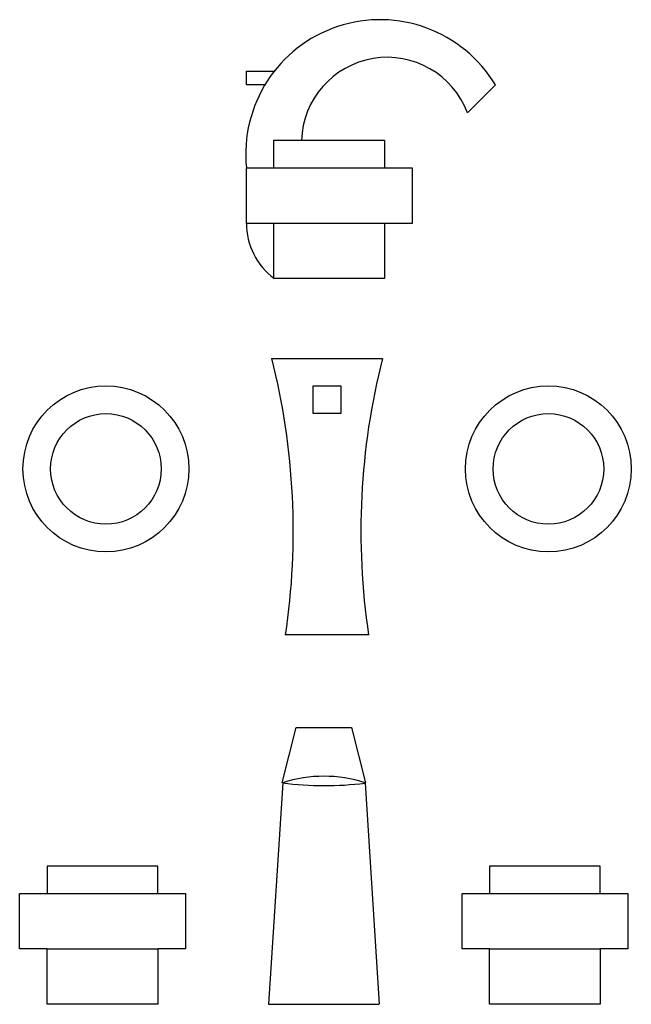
# Model space of a CAD drawing. Extents: x 0.11 to 1.22, y 0.08 to 1.86.
import ezdxf

# ---------------------------------------------------------------- set-up
doc = ezdxf.new("R2010")
doc.units = 0
doc.header["$LTSCALE"] = 0.1
doc.header["$MEASUREMENT"] = 0
doc.layers.add('LBA', color=1, linetype='CONTINUOUS')

msp = doc.modelspace()

# ---------------------------------------------------------------- linework, layer by layer
at = {"layer": 'LBA'}
for p, q in [((0.5213, 1.7402), (0.5213, 1.7648)), ((0.5213, 1.7648), (0.5722, 1.7648)), ((0.5547, 1.7402), (0.5213, 1.7402)), ((0.9714, 1.7402), (0.9211, 1.6898)), ((0.5711, 1.5898), (0.5711, 1.6401)), ((0.5711, 1.6401), (0.7712, 1.6401)), ((0.7712, 1.6401), (0.7712, 1.5898)), ((0.5213, 1.4897), (0.5213, 1.5898)), ((0.5213, 1.5898), (0.821, 1.5898)), ((0.821, 1.5898), (0.821, 1.4897)), ((0.821, 1.4897), (0.5213, 1.4897)), ((0.5711, 1.3902), (0.5711, 1.4897)), ((0.7712, 1.4897), (0.7712, 1.3902)), ((0.7712, 1.3902), (0.5711, 1.3902)), ((0.5669, 1.2455), (0.767, 1.2455)), ((0.6418, 1.1958), (0.6921, 1.1958)), ((0.6418, 1.146), (0.6418, 1.1958)), ((0.6921, 1.1958), (0.6921, 1.146)), ((0.6921, 1.146), (0.6418, 1.146)), ((0.7419, 0.7457), (0.592, 0.7457)), ((0.5859, 0.4783), (0.6111, 0.5784)), ((0.6111, 0.5784), (0.7111, 0.5784)), ((0.7111, 0.5784), (0.7363, 0.4783)), ((0.5871, 0.4783), (0.5613, 0.078)), ((0.7358, 0.4779), (0.761, 0.0785)), ((0.3612, 0.3279), (0.161, 0.3279)), ((0.161, 0.3279), (0.161, 0.2782)), ((0.3612, 0.2782), (0.3612, 0.3279)), ((1.1612, 0.3279), (0.9611, 0.3279)), ((0.9611, 0.3279), (0.9611, 0.2782)), ((1.1612, 0.2782), (1.1612, 0.3279)), ((0.1112, 0.1781), (0.1112, 0.2782)), ((0.1112, 0.2782), (0.4109, 0.2782)), ((0.4109, 0.2782), (0.4109, 0.1781)), ((0.9113, 0.1781), (0.9113, 0.2782)), ((0.9113, 0.2782), (1.211, 0.2782)), ((1.211, 0.2782), (1.211, 0.1781)), ((0.161, 0.1781), (0.1112, 0.1781)), ((0.161, 0.078), (0.161, 0.1781)), ((0.161, 0.1781), (0.3612, 0.1781)), ((0.3612, 0.1781), (0.3612, 0.078)), ((0.4109, 0.1781), (0.3612, 0.1781)), ((0.9611, 0.1781), (0.9113, 0.1781)), ((0.9611, 0.078), (0.9611, 0.1781)), ((0.9611, 0.1781), (1.1612, 0.1781)), ((1.1612, 0.1781), (1.1612, 0.078)), ((1.211, 0.1781), (1.1612, 0.1781)), ((0.3612, 0.078), (0.161, 0.078)), ((0.5613, 0.078), (0.7609, 0.078)), ((1.1612, 0.078), (0.9611, 0.078))]:
    msp.add_line(p, q, dxfattribs=at)
for centre, radius in [((0.2672, 1.0459), 0.15), ((1.0673, 1.0459), 0.15), ((0.2672, 1.0459), 0.1), ((1.0673, 1.0459), 0.1)]:
    msp.add_circle(centre, radius, dxfattribs=at)
for centre, radius, start, end in [((0.763, 1.6149), 0.243, 30.9638, 185.906), ((0.7759, 1.6348), 0.1551, 20.7722, 178.152), ((0.6454, 1.4897), 0.1241, 179.797, 233.333), ((-0.6596, 0.9336), 1.2656, 351.455, 14.2708), ((1.9938, 0.9336), 1.2656, 165.731, 188.545), ((0.6614, 0.2548), 0.2355, 71.603, 108.397), ((0.6626, 1.0496), 0.5763, 262.435, 277.3)]:
    msp.add_arc(centre, radius, start, end, dxfattribs=at)

doc.saveas('drawing.dxf')
